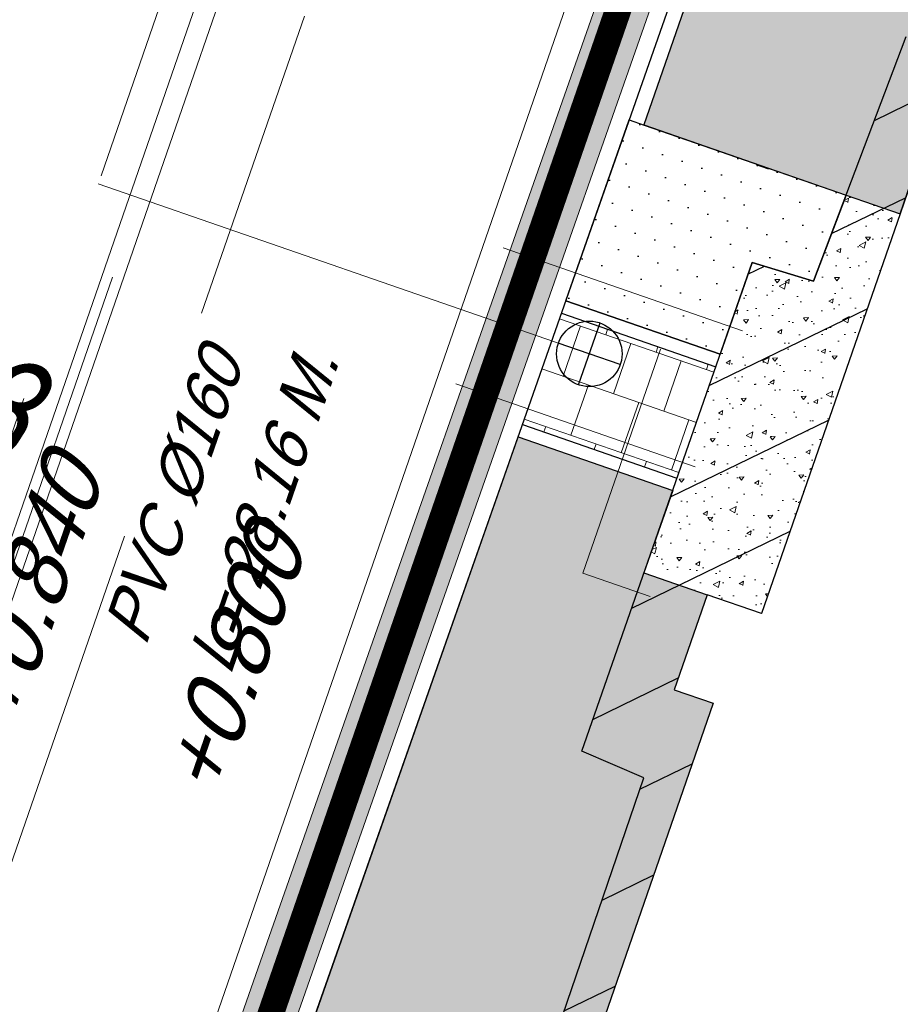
# Model space of a CAD drawing. Header units: metres. Extents: x 128615 to 129083, y 455669 to 456034.
# Tile 115 of 158: x 128879.78 to 128886.5, y 455827.26 to 455834.78. Entities that reach past the tile are written whole.
import ezdxf
from ezdxf.lldxf.tags import DXFTag

# ---------------------------------------------------------------- set-up
doc = ezdxf.new("R2010")
doc.units = ezdxf.units.M
for name, pattern in [('DASHED', [19.049999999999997, 12.7, -6.35]), ('RI-AWZI_LUCHTLEIDING', [10.4, 5, -1.8, 0, -1.8, 0, -1.8]), ('RI-AWZI_SLIBLEIDING', [11, 5, -3, 0, -3]), ('RI-AWZI_TERREINRIOLERING', [19.8, 6, -1.8, 2.4, -1.8, 1.8, -1.8, 2.4, -1.8])]:
    doc.linetypes.add(name, pattern=pattern)
for name, color, linetype in [('B-ME-WA-HYDRANT-G', 7, 'Continuous'), ('B-XX-GR-GRAS-G', 90, 'Continuous'), ('B-XX-GR-KRUIDEN-G', 98, 'Continuous'), ('B-XX-KL-ELEKTRA-G_HDSR', 190, 'HDSR_Elektra'), ('B-XX-OG-BEBOUWING-G', 1, 'Continuous'), ('B-XX-RI-AWZI_TERREINRIOLERING-T25_HDSR', 7, 'Continuous'), ('B-XX-VH-KANTVERHARDING-G', 60, 'Continuous')]:
    doc.layers.add(name, color=color, linetype=linetype)
for name, color, linetype, lineweight in [('B-WE-OG-HOOGTELIJN-G', 7, 'Continuous', 18), ('B-XX-GR-HAAG-G', 90, 'GR-HAAG1', 13), ('B-XX-RI-AWZI_LUCHTLEIDING-G', 7, 'RI-AWZI_LUCHTLEIDING', 18), ('B-XX-RI-AWZI_SLIBLEIDING-G', 40, 'RI-AWZI_SLIBLEIDING', 18), ('B-XX-RI-AWZI_TERREINRIOLERING-G', 10, 'RI-AWZI_TERREINRIOLERING', 18), ('B-XX-VH-BESTRATING-V', 1, 'Continuous', 18), ('B-XX-VH-BETONPLAAT-V', 1, 'Continuous', 18), ('B-XX-VH-VERHARDING-V', 1, 'Continuous', 18)]:
    doc.layers.add(name, color=color, linetype=linetype, lineweight=lineweight)
doc.styles.add('ISO', font='Iso.shx', dxfattribs={"height": 50})
doc.styles.get("Standard").update_dxf_attribs({"font": 'arial.ttf'})
doc.styles.add('TAUW-ISOCP', font='tcb_isocp.shx')
doc.styles.add('tcb_isocp', font='tcb_isocp.shx')
doc.linetypes.add('GR-HAAG1', pattern='A,6,[176,NLCS.SHX,S=0.125,R=0,X=0,Y=0],-2', length=8)
tags = doc.linetypes.add('HDSR_Elektra', pattern='A,25,-2,["E",Standard,S=1.5,R=0,X=0,Y=-0.75],-4', length=31).pattern_tags.tags
tags[6] = DXFTag(74, 10)
pattern_1 = [(340.9065815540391, (128738.9979208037, 455858.1422880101), (0.1269369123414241, 0.124052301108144), [0, -0.1587499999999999])]

# ---------------------------------------------------------------- blocks, each defined once
blk = doc.blocks.new('zuhydrt1')
for p, q in [((0, -0.5), (0, 0.5035136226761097)), ((-0.5, 0), (0.5, 0))]:
    blk.add_line(p, q)
at = {"color": 15}
blk.add_line((0, -0.5), (0, -0.5), dxfattribs=at)
blk.add_line((0, -0.5), (0, -0.5), dxfattribs=at)
blk.add_circle((0, 0), 0.5)

msp = doc.modelspace()

# ---------------------------------------------------------------- hatches: boundary and pattern name
at = {"layer": 'B-XX-GR-GRAS-G'}
h = msp.add_hatch(dxfattribs=at)
h.set_pattern_fill('CROSS', color=256, scale=0.09999999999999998, angle=-116.5632943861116, style=0)
h.set_pattern_definition([(340.9065815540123, (128738.9979208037, 455858.1422880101), (0.8077808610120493, 0.3923519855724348), [0.3174999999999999, -0.9525]), (70.90658155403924, (128739.0960088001, 455857.9403427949), (-0.3923519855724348, 0.8077808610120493), [0.3174999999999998, -0.9524999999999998])])
h.paths.add_polyline_path([(128845.8675353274, 455784.6485665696), (128847.5685110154, 455784.0597697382), (128847.7647766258, 455784.6267616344), (128846.0638009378, 455785.2155584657)])
h.paths.add_polyline_path([(128967.1055860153, 455860.4144094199), (128969.4210054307, 455866.8918425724), (128880.9006920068, 455904.409712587), (128810.0577815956, 455927.1027515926), (128808.0815679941, 455921.3936663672), (128811.5859768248, 455919.9881814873), (128842.9440111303, 455909.6012506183), (128874.3253125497, 455899.2845629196), (128897.3942134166, 455890.0887698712), (128932.249899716, 455875.2515896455), (128958.9784740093, 455863.874893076)])
edge = h.paths.add_edge_path()
edge.add_line((128984.0843231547, 455804.1850891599), (128953.5143684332, 455822.3927003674))
edge.add_line((128953.5143684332, 455822.3927003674), (128931.0817976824, 455759.6371250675))
edge.add_line((128931.0817976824, 455759.6371250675), (128923.691293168, 455762.2048782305))
edge.add_line((128923.691293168, 455762.2048782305), (128914.0269830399, 455765.5502024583))
edge.add_line((128914.0269830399, 455765.5502024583), (128897.845598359, 455770.6508317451))
edge.add_line((128897.845598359, 455770.6508317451), (128884.7246261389, 455774.2573768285))
edge.add_line((128884.7246261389, 455774.2573768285), (128872.548293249, 455777.8537726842))
edge.add_line((128872.548293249, 455777.8537726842), (128866.079626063, 455781.0475949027))
edge.add_line((128866.079626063, 455781.0475949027), (128866.0212588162, 455781.0678178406))
edge.add_line((128866.0212588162, 455781.0678178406), (128863.5642032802, 455773.7248399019))
edge.add_line((128863.5642032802, 455773.7248399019), (128871.5285838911, 455771.3053608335))
edge.add_line((128871.5285838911, 455771.3053608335), (128871.6722959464, 455771.410655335))
edge.add_arc((128873.3846396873, 455770.369334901), 2.004113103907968, 78.24944847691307, 148.6951358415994, ccw=False)
edge.add_line((128873.7927796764, 455772.3314488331), (128875.0821999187, 455772.0165345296))
edge.add_line((128875.0821999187, 455772.0165345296), (128927.2955738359, 455757.61301808))
edge.add_line((128927.2955738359, 455757.61301808), (128956.895554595, 455749.1705929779))
edge.add_line((128956.895554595, 455749.1705929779), (128984.0843231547, 455804.1850891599))
h = msp.add_hatch(dxfattribs=at)
h.set_pattern_fill('DOTS', color=256, scale=0.09999999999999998, angle=-116.5632943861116, style=0)
h.set_pattern_definition(pattern_1)
edge = h.paths.add_edge_path()
edge.add_line((128869.4764536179, 455820.7405292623), (128873.2971152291, 455831.5419739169))
edge.add_line((128873.2971152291, 455831.5419739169), (128877.1436908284, 455842.5079634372))
edge.add_line((128877.1436908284, 455842.5079634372), (128880.7873684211, 455841.239368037))
edge.add_line((128880.7873684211, 455841.239368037), (128874.6706397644, 455823.8034156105))
edge.add_arc((128870.2434571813, 455825.3755239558), 4.698028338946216, 293.68149924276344, 340.449867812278, ccw=False)
edge.add_arc((128870.2434571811, 455825.3755239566), 4.698028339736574, 260.6037880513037, 293.6814992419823, ccw=False)
h = msp.add_hatch(dxfattribs=at)
h.set_pattern_fill('DOTS', color=256, scale=0.09999999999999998, angle=-116.5632943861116, style=0)
h.set_pattern_definition(pattern_1)
h.paths.add_polyline_path([(128885.1273957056, 455832.2251191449), (128883.9495480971, 455832.6328339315), (128884.4340882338, 455834.014424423), (128884.5467639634, 455833.9753944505), (128886.0900428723, 455833.4408149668), (128885.8409975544, 455832.7832274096), (128885.3716661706, 455832.9266362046)])
h = msp.add_hatch(dxfattribs=at)
h.set_pattern_fill('DOTS', color=256, scale=0.09999999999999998, angle=-116.5632943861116, style=0)
h.set_pattern_definition(pattern_1)
edge = h.paths.add_edge_path()
edge.add_line((128883.5855017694, 455831.5948127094), (128884.7656729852, 455831.1862925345))
edge.add_line((128884.7656729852, 455831.1862925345), (128884.5465018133, 455830.556857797))
edge.add_line((128884.5465018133, 455830.556857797), (128885.0286251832, 455830.3899696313))
edge.add_line((128885.0286251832, 455830.3899696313), (128884.7775542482, 455829.6646505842))
edge.add_line((128884.7775542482, 455829.6646505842), (128885.0750924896, 455829.5616570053))
edge.add_line((128885.0750924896, 455829.5616570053), (128883.377603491, 455824.6577795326))
edge.add_line((128883.377603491, 455824.6577795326), (128884.1780538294, 455824.3807017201))
edge.add_line((128884.1780538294, 455824.3807017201), (128882.832095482, 455820.4923614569))
edge.add_line((128882.832095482, 455820.4923614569), (128881.2161175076, 455821.0516102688))
edge.add_line((128881.2161175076, 455821.0516102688), (128880.6600326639, 455819.4451362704))
edge.add_line((128880.6600326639, 455819.4451362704), (128892.4782350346, 455815.3520910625))
edge.add_line((128892.4782350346, 455815.3520910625), (128891.941214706, 455813.8317636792))
edge.add_line((128891.941214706, 455813.8317636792), (128880.8119326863, 455817.6878095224))
edge.add_arc((128884.4698791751, 455820.4074228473), 4.558165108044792, 155.6786331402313, 216.6300976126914, ccw=False)
edge.add_line((128880.3162523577, 455822.2847223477), (128883.5855017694, 455831.5948127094))
at = {"layer": 'B-XX-GR-HAAG-G'}
h = msp.add_hatch(dxfattribs=at)
h.set_pattern_fill('ANGLE', color=256, scale=0.03999999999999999, angle=-19.09341844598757, style=0)
h.set_pattern_definition([(78.37645749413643, (128738.9979208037, 455858.1422880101), (-0.2736702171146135, 0.05629362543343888), [0.2032, -0.07619999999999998]), (168.3764574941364, (128738.9979208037, 455858.1422880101), (-0.0562936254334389, -0.2736702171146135), [0.2031999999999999, -0.07619999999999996])])
edge = h.paths.add_edge_path()
edge.add_line((128824.0560011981, 455861.2439628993), (128824.3251972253, 455861.9975444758))
edge.add_line((128824.3251972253, 455861.9975444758), (128807.412816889, 455867.9094233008))
edge.add_line((128807.412816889, 455867.9094233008), (128807.5844640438, 455867.0019485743))
edge.add_line((128807.5844640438, 455867.0019485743), (128824.0565718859, 455861.2437634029))
edge.add_line((128911.0524530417, 455830.6925610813), (128923.8730139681, 455826.2243651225))
edge.add_line((128923.8730139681, 455826.2243651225), (128926.9522502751, 455825.1512758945))
edge.add_line((128926.9522502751, 455825.1512758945), (128927.2239480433, 455825.9444302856))
edge.add_line((128927.2239480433, 455825.9444302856), (128912.031396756, 455831.2301135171))
edge.add_line((128912.031396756, 455831.2301135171), (128911.0523500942, 455830.6922639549))
at = {"layer": 'B-XX-GR-KRUIDEN-G'}
h = msp.add_hatch(dxfattribs=at)
h.set_pattern_fill('SWAMP', color=256, scale=0.2, angle=-116.5632943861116, style=0)
h.set_pattern_definition([(340.9065815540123, (128738.9979208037, 455858.1422880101), (3.839350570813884, 3.326515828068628), [0.6349999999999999, -4.444999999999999]), (70.90658155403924, (128739.2979540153, 455858.0384307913), (-0.9611808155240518, 4.988231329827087), [0.3174999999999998, -8.481319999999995]), (70.90658155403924, (128739.3729632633, 455858.0124661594), (-0.9611808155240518, 4.988231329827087), [0.2539999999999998, -8.544819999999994]), (70.90658155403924, (128739.2229447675, 455858.0643954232), (-0.9611808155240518, 4.988231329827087), [0.2539999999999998, -8.544819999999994]), (40.90658155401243, (128739.4479706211, 455857.9865021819), (-0.9611719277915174, 4.988233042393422), [0.2032, -4.876799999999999]), (100.9065815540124, (128739.1479374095, 455858.0903594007), (-4.8005224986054, 1.661717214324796), [0.2032, -4.8768])])
edge = h.paths.add_edge_path()
edge.add_line((128948.4118116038, 455833.4579504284), (128948.6455033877, 455826.0782791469))
edge.add_line((128948.6455033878, 455826.0782791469), (128943.9095911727, 455812.3966981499))
edge.add_line((128943.9095911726, 455812.3966981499), (128941.3888850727, 455813.2785094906))
edge.add_line((128941.3888850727, 455813.2785094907), (128942.1339618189, 455815.4309623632))
edge.add_arc((128932.745274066, 455818.888458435), 10.00508554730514, -20.21683048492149, 71.17534409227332)
edge.add_line((128935.9736453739, 455828.358376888), (128892.1860483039, 455843.579290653))
edge.add_arc((128893.6952972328, 455847.9211051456), 4.596649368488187, -157.04283936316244, -109.16785423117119, ccw=False)
edge.add_arc((128894.4307678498, 455848.232645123), 5.395382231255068, 162.5112662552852, 202.9571606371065, ccw=False)
edge.add_line((128889.2847814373, 455849.8540560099), (128901.8557516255, 455885.6735668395))
edge.add_line((128901.8557516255, 455885.6735668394), (128887.2242848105, 455890.7225570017))
edge.add_line((128887.2242848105, 455890.7225570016), (128887.1817624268, 455890.5997140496))
edge.add_line((128887.1817624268, 455890.5997140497), (128874.5146120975, 455895.1035688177))
edge.add_line((128874.5146120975, 455895.1035688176), (128873.5283828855, 455892.2544503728))
edge.add_arc((128867.280722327, 455871.995513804), 21.20041917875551, 72.86074229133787, 176.4358647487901)
edge.add_line((128846.121308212, 455873.313454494), (128835.0103701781, 455877.1887525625))
edge.add_arc((128817.5916042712, 455889.2204382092), 21.17014088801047, -34.63404912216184, -24.22743715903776)
edge.add_line((128836.8971577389, 455880.5330640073), (128837.0847450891, 455880.5150973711))
edge.add_line((128837.0847450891, 455880.5150973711), (128838.2442237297, 455883.7950644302))
edge.add_line((128838.2442237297, 455883.7950644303), (128838.0851409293, 455883.9110295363))
edge.add_arc((128817.5916042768, 455889.2204382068), 21.17014088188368, -14.52468191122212, 21.05836036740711)
edge.add_line((128837.3478955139, 455896.8272655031), (128838.4437976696, 455897.45125095))
edge.add_line((128838.4437976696, 455897.45125095), (128836.9196742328, 455900.519436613))
edge.add_line((128836.9196742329, 455900.519436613), (128835.8290882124, 455899.9707426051))
edge.add_arc((128817.5916042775, 455889.2204382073), 21.17014088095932, 30.51773535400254, 65.7725628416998)
edge.add_line((128826.2789784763, 455908.5259916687), (128826.2969451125, 455908.713579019))
edge.add_line((128826.2969451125, 455908.7135790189), (128823.0169780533, 455909.8730576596))
edge.add_line((128823.0169780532, 455909.8730576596), (128822.9010129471, 455909.7139748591))
edge.add_arc((128817.591604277, 455889.2204382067), 21.17014088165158, 75.47531808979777, 155.5873596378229)
edge.add_line((128798.3142327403, 455897.9701702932), (128798.1176121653, 455897.9799474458))
edge.add_line((128798.1176121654, 455897.9799474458), (128797.7211869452, 455896.8585281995))
edge.add_line((128797.7211869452, 455896.8585281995), (128793.8072384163, 455898.2133509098))
edge.add_arc((128775.6531717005, 455909.0573338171), 21.14620778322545, -30.85117203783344, -24.45064201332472)
edge.add_line((128794.9029489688, 455900.3047239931), (128795.4902118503, 455900.2458409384))
edge.add_line((128795.4902118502, 455900.2458409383), (128796.7020683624, 455903.7467742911))
edge.add_line((128796.7020683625, 455903.746774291), (128796.1976420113, 455904.0486570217))
edge.add_arc((128775.6531716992, 455909.057333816), 21.14620778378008, -13.70124981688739, 21.18853243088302)
edge.add_line((128795.3698146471, 455916.7003760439), (128797.9082227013, 455917.9559061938))
edge.add_line((128797.9082227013, 455917.9559061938), (128796.4067381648, 455921.1222890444))
edge.add_line((128796.4067381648, 455921.1222890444), (128793.8362756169, 455919.8525566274))
edge.add_arc((128775.6531717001, 455909.0573338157), 21.1462077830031, 30.69740409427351, 65.54935799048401)
edge.add_line((128784.4057815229, 455928.3071110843), (128784.4646645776, 455928.8943739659))
edge.add_line((128784.4646645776, 455928.8943739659), (128780.9637312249, 455930.1062304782))
edge.add_line((128780.9637312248, 455930.1062304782), (128780.6618484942, 455929.6018041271))
edge.add_arc((128775.6531717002, 455909.0573338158), 21.14620778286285, 76.298750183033, 155.5095457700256)
edge.add_line((128756.4094808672, 455917.8233173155), (128755.8262168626, 455917.8979581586))
edge.add_line((128755.8262168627, 455917.8979581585), (128754.6142224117, 455914.3971073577))
edge.add_line((128754.6142224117, 455914.3971073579), (128755.1121866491, 455914.0802848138))
edge.add_arc((128775.6531716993, 455909.057333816), 21.1462077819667, 166.2589379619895, 191.7043835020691)
edge.add_line((128754.9466508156, 455904.7675673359), (128751.1985842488, 455903.6584638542))
edge.add_line((128751.1985842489, 455903.6584638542), (128751.1173775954, 455903.9197317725))
edge.add_line((128751.1173775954, 455903.9197317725), (128741.4969709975, 455907.2999279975))
edge.add_line((128741.4969709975, 455907.2999279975), (128757.0495062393, 455938.2990116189))
edge.add_line((128757.0495062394, 455938.2990116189), (128795.963293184, 455925.5684809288))
edge.add_line((128795.963293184, 455925.5684809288), (128808.0815679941, 455921.3936663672))
edge.add_line((128808.0815679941, 455921.3936663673), (128811.5859768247, 455919.9881814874))
edge.add_line((128811.5859768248, 455919.9881814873), (128842.9440111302, 455909.6012506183))
edge.add_line((128842.9440111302, 455909.6012506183), (128874.3253125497, 455899.2845629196))
edge.add_line((128874.3253125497, 455899.2845629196), (128897.3942134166, 455890.0887698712))
edge.add_line((128897.3942134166, 455890.0887698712), (128932.249899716, 455875.2515896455))
edge.add_line((128932.249899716, 455875.2515896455), (128958.9784740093, 455863.874893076))
edge.add_line((128958.9784740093, 455863.8748930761), (128948.4118116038, 455833.4579504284))
h.paths.add_polyline_path([(128845.694092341, 455904.4570519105), (128848.0856081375, 455905.5477301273), (128849.2310223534, 455903.2376735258), (128848.6444501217, 455901.5319182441), (128846.8291906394, 455902.1678003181)], flags=16)
at = {"layer": 'B-XX-OG-BEBOUWING-G'}
h = msp.add_hatch(dxfattribs=at)
h.set_pattern_fill('ANSI31', color=256, scale=0.2, angle=-116.5632943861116, style=0)
h.set_pattern_definition([(25.90658155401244, (128888.9051075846, 455830.3317957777), (-0.277434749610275, 0.5711873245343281), [])])
h.paths.add_polyline_path([(128892.6458646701, 455829.1186270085), (128892.939993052, 455828.6971070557), (128895.8430064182, 455827.6922219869), (128896.4739883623, 455827.8840081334), (128896.8513719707, 455827.3431738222), (128899.8099997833, 455826.3190376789), (128900.2321797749, 455826.4473587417), (128900.4846811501, 455826.0854950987), (128902.8132207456, 455825.2794655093), (128903.0135408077, 455825.8581703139), (128887.8539897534, 455831.1179778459), (128887.5418339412, 455831.2252357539), (128887.3246367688, 455831.3012146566), (128887.1205169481, 455830.7115327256), (128892.1540847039, 455828.9691511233)])
h.paths.add_polyline_path([(128886.5015118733, 455833.2982853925), (128886.6706456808, 455833.7868961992), (128888.0230181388, 455833.3187692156), (128887.3246367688, 455831.3012146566), (128887.8539897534, 455831.1179778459), (128888.7798465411, 455833.83379106), (128886.5485063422, 455834.6513571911), (128885.8409975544, 455832.7832274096), (128885.3716661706, 455832.9266362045), (128884.0721653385, 455829.1946172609), (128884.5447065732, 455828.9919767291), (128882.9269140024, 455824.2565184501), (128883.5760240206, 455824.0244539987), (128882.3998154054, 455820.6419962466), (128882.8320954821, 455820.492361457), (128884.1780538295, 455824.38070172), (128883.3776034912, 455824.6577795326), (128885.0750924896, 455829.5616570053), (128884.7775542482, 455829.6646505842), (128885.0286251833, 455830.3899696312), (128885.4449113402, 455830.2458711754)])
at = {"layer": 'B-XX-VH-BESTRATING-V'}
h = msp.add_hatch(dxfattribs=at)
h.set_pattern_fill('AR-B88', color=256, scale=0.001999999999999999, angle=-116.5632943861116, style=0)
h.set_pattern_definition([(340.9065815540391, (222427.2334215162, -244865.0047561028), (0.1329372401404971, 0.384042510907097), []), (70.90658155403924, (222427.2334215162, -244865.0047561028), (-0.05908401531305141, 0.4505111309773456), [0.4063999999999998, -0.4063999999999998])])
h.paths.add_polyline_path([(128848.0971045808, 455878.635931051, -0.4037405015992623), (128873.2287957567, 455891.4051268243), (128873.5244922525, 455892.2556497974, 0.4868956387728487), (128846.1151016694, 455873.2097112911), (128834.9511693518, 455877.1034928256, 0.04666700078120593), (128836.8971577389, 455880.5330640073), (128837.0847450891, 455880.5150973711), (128838.2442237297, 455883.7950644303), (128838.0851409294, 455883.9110295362, 0.156520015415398), (128837.3478955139, 455896.827265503), (128838.4437976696, 455897.45125095), (128836.9196742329, 455900.519436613), (128835.8290882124, 455899.9707426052, 0.1550531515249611), (128826.2789784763, 455908.5259916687), (128826.2969451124, 455908.7135790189), (128824.5146119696, 455909.3436393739), (128824.2202072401, 455908.4931332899), (128825.3340023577, 455908.0994032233), (128825.3205751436, 455907.9592113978, -0.1738342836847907), (128835.4657427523, 455898.7804478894), (128836.5160855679, 455899.3088947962), (128837.2594004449, 455897.8125408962), (128836.2169129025, 455897.2189686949, -0.1740133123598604), (128837.0524737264, 455883.5500615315), (128837.1721865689, 455883.4627955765), (128836.4705692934, 455881.478040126), (128836.3303774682, 455881.4914673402, -0.3844101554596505), (128811.8267057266, 455869.7873592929), (128811.7490435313, 455869.6698747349), (128810.8869354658, 455869.9746326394), (128810.5925307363, 455869.1241265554), (128812.1120620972, 455868.5869674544), (128812.2159800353, 455868.7441707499, 0.07544990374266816), (128818.5706738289, 455868.0729492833, 0.07589524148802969), (128824.8361656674, 455869.3284499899), (128826.3976501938, 455866.1488804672), (128827.2047040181, 455866.5576945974), (128826.1752094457, 455868.7079874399), (128828.4456792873, 455869.8032831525), (128829.4583531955, 455867.6595790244), (128832.7670077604, 455866.4857812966), (128833.0882556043, 455867.3781987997), (128830.0883369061, 455868.4308349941), (128828.7671010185, 455871.2403620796), (128828.8525096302, 455871.2937297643, 0.08531439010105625), (128834.1918941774, 455876.0825068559), (128837.7766362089, 455874.850374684), (128842.5594630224, 455873.1541507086), (128846.0838651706, 455871.9276488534), (128846.0810004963, 455871.8227441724, 0.1974429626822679), (128852.3271716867, 455856.9670565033), (128850.4531680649, 455851.7043292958), (128837.7009904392, 455856.1264283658), (128837.4045707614, 455855.2651000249), (128841.2029329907, 455853.9566605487), (128840.2940743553, 455851.3180823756, -0.03739428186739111), (128840.2171224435, 455851.0270438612, -0.0366327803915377), (128840.1005161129, 455850.7561483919), (128837.9778480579, 455844.5936657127, -0.02691818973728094), (128837.9180416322, 455844.3852272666, -0.02615719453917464), (128837.8387947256, 455844.1899691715), (128836.9097664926, 455841.4928350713), (128836.1198297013, 455841.7703814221), (128834.2752362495, 455836.4663716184), (128835.044899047, 455836.1989614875), (128833.9672562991, 455833.0983045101, 0.04583804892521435), (128834.7845963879, 455832.7170226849), (128835.7157441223, 455835.3939975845), (128836.2000348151, 455836.7517529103), (128835.4308187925, 455837.03347389), (128836.694533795, 455840.6411847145), (128837.4668797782, 455840.3769051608), (128841.9721584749, 455853.3663621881), (128875.616844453, 455841.6266952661), (128872.6042422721, 455832.6313486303), (128869.4363862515, 455823.6340851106), (128868.9275225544, 455823.8103949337), (128868.6019804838, 455822.8506645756), (128868.0093077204, 455821.190477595), (128868.4012366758, 455821.0537541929, 0.05439538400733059), (128869.3766180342, 455820.7581588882), (128873.2027955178, 455831.5751975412), (128875.0930636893, 455836.9640584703, -0.0412858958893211), (128875.1754991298, 455837.2859374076, -0.04334982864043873), (128875.3176973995, 455837.6044542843), (128877.0161506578, 455842.4464806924), (128860.0173804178, 455848.3648314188), (128851.3064607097, 455851.4074056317), (128853.0583824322, 455856.2732795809, 0.3272972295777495), (128877.9961818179, 455853.7020223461), (128879.4539705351, 455851.9601852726), (128881.0431873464, 455853.2495140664), (128880.1699822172, 455854.3809194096), (128882.1130744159, 455856.0401414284), (128883.0879052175, 455854.9247671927), (128883.6943496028, 455855.4497789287), (128882.3422394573, 455857.0749083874), (128882.4127906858, 455857.1464639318, 0.5271845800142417), (128875.6562547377, 455891.4715256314), (128874.8988719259, 455891.7329317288), (128874.6549034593, 455890.9093898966, -0.402981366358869), (128886.4646925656, 455865.3548980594, -1)])
h.paths.add_polyline_path([(128876.3997198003, 455841.651282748), (128877.6867014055, 455841.2057909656), (128877.8829670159, 455841.7727828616), (128876.5959854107, 455842.218274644)], flags=24)
h = msp.add_hatch(dxfattribs=at)
h.set_pattern_fill('BRICK', color=256, scale=0.03307086, angle=-116.5097316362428)
h.set_pattern_definition([(340.9065815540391, (128781.00315288, 455850.7668853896), (0.0686929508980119, 0.1984471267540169), []), (70.90658155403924, (128781.00315288, 455850.7668853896), (-0.3968942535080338, 0.1373859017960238), [0.2099999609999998, -0.2099999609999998]), (70.90658155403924, (128781.2016000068, 455850.6981924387), (-0.3968942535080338, 0.1373859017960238), [-0.2099999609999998, 0.2099999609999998])])
edge = h.paths.add_edge_path()
edge.add_line((128831.6126664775, 455838.8346340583), (128839.0652869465, 455860.4902585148))
edge.add_line((128839.0652869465, 455860.4902585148), (128836.3034510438, 455861.4412710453))
edge.add_line((128836.3034510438, 455861.4412710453), (128833.541615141, 455862.3922835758))
edge.add_arc((128834.2946828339, 455864.407557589), 2.151381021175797, 165.7586443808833, 249.5102871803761, ccw=False)
edge.add_line((128832.2094179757, 455864.936812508), (128832.7229766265, 455866.3634640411))
edge.add_line((128832.7229766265, 455866.3634640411), (128829.5305935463, 455867.4960062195))
edge.add_line((128829.5305935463, 455867.4960062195), (128825.7790093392, 455865.6897798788))
edge.add_line((128825.7790093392, 455865.6897798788), (128824.1892600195, 455861.2288345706))
edge.add_line((128824.1892600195, 455861.2288345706), (128829.3480097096, 455859.4118744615))
edge.add_arc((128828.6821113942, 455857.5376763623), 1.98897940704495, -20.160679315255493, 70.43999003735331, ccw=False)
edge.add_line((128830.5492255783, 455856.8521665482), (128825.085613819, 455841.0700632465))
edge.add_arc((128820.6003911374, 455842.5189337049), 4.713432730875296, 246.4303146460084, 342.09788309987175, ccw=False)
edge.add_line((128818.7156584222, 455838.1987218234), (128794.9887339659, 455846.4591081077))
edge.add_line((128794.9887339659, 455846.4591081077), (128740.4443933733, 455865.3829613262))
edge.add_arc((128742.7378552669, 455872.1050294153), 7.102546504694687, 156.7495911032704, 251.16118143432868, ccw=False)
edge.add_line((128736.2121179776, 455874.9087625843), (128740.8492055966, 455888.4475361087))
edge.add_arc((128747.4193090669, 455885.7839878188), 7.08948158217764, 110.50432189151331, 157.9321541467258, ccw=False)
edge.add_line((128744.936019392, 455892.4243207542), (128746.0560372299, 455895.6599412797))
edge.add_line((128746.0560372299, 455895.6599412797), (128750.9663574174, 455893.9602221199))
edge.add_line((128750.9663574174, 455893.9602221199), (128752.5278960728, 455898.5416274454))
edge.add_line((128752.5278960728, 455898.5416274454), (128752.0152830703, 455900.3559231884))
edge.add_line((128752.0152830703, 455900.3559231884), (128751.9765845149, 455900.3451798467))
edge.add_line((128751.9765845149, 455900.3451798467), (128751.0126086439, 455903.818817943))
edge.add_line((128751.0126086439, 455903.818817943), (128743.3040688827, 455906.5354959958))
edge.add_line((128743.3040688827, 455906.5354959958), (128719.892912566, 455838.9029857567))
edge.add_line((128719.892912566, 455838.9029857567), (128720.2712589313, 455838.7734198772))
edge.add_line((128720.2712589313, 455838.7734198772), (128743.5504862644, 455906.0245387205))
edge.add_line((128743.5504862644, 455906.0245387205), (128750.6829467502, 455903.5108851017))
edge.add_line((128750.6829467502, 455903.5108851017), (128752.1090925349, 455898.5527556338))
edge.add_line((128752.1090925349, 455898.5527556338), (128750.717407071, 455894.4696833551))
edge.add_line((128750.717407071, 455894.4696833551), (128745.8088863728, 455896.1687796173))
edge.add_line((128745.8088863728, 455896.1687796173), (128744.6185725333, 455892.7300809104))
edge.add_arc((128747.419309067, 455885.7839878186), 7.489481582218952, 111.9598016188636, 158.0177529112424)
edge.add_line((128740.4743136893, 455888.5874452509), (128735.6521931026, 455874.5084362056))
edge.add_arc((128742.711383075, 455872.0759849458), 7.466524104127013, 160.9871051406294, 251.273710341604)
edge.add_line((128740.3142736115, 455865.0047157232), (128794.856583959, 455846.0815660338))
edge.add_line((128794.856583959, 455846.0815660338), (128818.5714073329, 455837.8252763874))
edge.add_arc((128820.6003911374, 455842.5189337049), 5.113432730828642, 246.6220382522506, 342.0506229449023)
edge.add_line((128825.4649488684, 455840.9430934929), (128830.9260443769, 455856.717928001))
edge.add_arc((128828.6821113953, 455857.5376763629), 2.388979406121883, 339.9318582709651, 430.4537588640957)
edge.add_line((128829.4813863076, 455859.7889831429), (128824.7008226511, 455861.4727425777))
edge.add_line((128824.7008226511, 455861.4727425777), (128826.1020253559, 455865.4046131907))
edge.add_line((128826.1020253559, 455865.4046131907), (128829.4604913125, 455867.0964502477))
edge.add_line((128829.4604913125, 455867.0964502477), (128832.2105117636, 455866.120842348))
edge.add_line((128832.2105117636, 455866.120842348), (128831.8267665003, 455865.0548087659))
edge.add_arc((128834.2946828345, 455864.4075575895), 2.551381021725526, 165.3042260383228, 249.6319906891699)
edge.add_line((128833.4066780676, 455862.0156979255), (128838.5569163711, 455860.2422612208))
edge.add_line((128838.5569163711, 455860.2422612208), (128831.2322111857, 455838.9583295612))
edge.add_arc((128836.4510621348, 455837.3560573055), 5.459274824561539, 162.9326608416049, 251.688394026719)
edge.add_line((128834.7358411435, 455832.1732300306), (128868.2102711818, 455820.5590485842))
edge.add_arc((128870.243457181, 455825.3755239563), 5.22802833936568, 247.1138597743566, 340.4610631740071)
edge.add_line((128875.1704265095, 455823.6270235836), (128882.5907182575, 455844.7795449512))
edge.add_arc((128880.2053561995, 455845.6949556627), 2.55498119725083, 339.0051081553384, 400.5811834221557)
edge.add_line((128882.1458260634, 455847.357034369), (128879.1820600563, 455850.9862143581))
edge.add_line((128879.1820600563, 455850.9862143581), (128886.2461834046, 455856.9579368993))
edge.add_arc((128882.7728296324, 455860.6776088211), 5.089218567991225, 313.038728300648, 342.0620473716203)
edge.add_line((128887.6146643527, 455859.110196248), (128893.0181774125, 455874.5159597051))
edge.add_arc((128882.8722026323, 455877.7590635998), 10.65169127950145, 342.2738127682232, 419.290512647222)
edge.add_line((128888.3118646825, 455886.917043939), (128886.2148499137, 455887.872679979))
edge.add_line((128886.2148499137, 455887.872679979), (128886.1094443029, 455887.4783866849))
edge.add_line((128886.1094443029, 455887.4783866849), (128888.1745737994, 455886.5274173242))
edge.add_arc((128882.8857705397, 455877.7600346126), 10.23906438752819, -17.723255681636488, 58.900096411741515, ccw=False)
edge.add_line((128892.6388684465, 455874.6430616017), (128887.2355901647, 455859.2379771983))
edge.add_arc((128882.7728296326, 455860.677608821), 4.689218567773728, 313.1287842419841, 342.12093767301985, ccw=False)
edge.add_line((128885.978569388, 455857.2553283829), (128883.1729931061, 455854.8264816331))
edge.add_line((128883.1729931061, 455854.8264816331), (128878.5836409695, 455851.0866857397))
edge.add_line((128878.5836409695, 455851.0866857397), (128881.839104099, 455847.1002356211))
edge.add_arc((128880.2053561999, 455845.6949556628), 2.15498119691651, -21.143024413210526, 40.70070699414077, ccw=False)
edge.add_line((128882.2152704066, 455844.9176598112), (128877.8010034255, 455832.3322089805))
edge.add_line((128877.8010034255, 455832.3322089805), (128874.7932273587, 455823.7601450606))
edge.add_arc((128870.243457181, 455825.3755239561), 4.828028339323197, 246.96541338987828, 340.45278373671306, ccw=False)
edge.add_line((128868.354313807, 455820.9324400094), (128834.8638834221, 455832.552191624))
edge.add_arc((128836.4510621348, 455837.3560573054), 5.059274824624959, 163.0072479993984, 251.7166439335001, ccw=False)
h = msp.add_hatch(dxfattribs=at)
h.set_pattern_fill('BRICK', color=256, scale=0.03307086, angle=-116.5097316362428)
h.set_pattern_definition([(340.9065815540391, (128782.926339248, 455849.4786328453), (0.0686929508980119, 0.1984471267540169), []), (70.90658155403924, (128782.926339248, 455849.4786328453), (-0.3968942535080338, 0.1373859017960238), [0.2099999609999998, -0.2099999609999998]), (70.90658155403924, (128783.1247863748, 455849.4099398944), (-0.3968942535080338, 0.1373859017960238), [-0.2099999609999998, 0.2099999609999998])])
edge = h.paths.add_edge_path()
edge.add_arc((128879.3936255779, 455805.876259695), 4.601891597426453, 69.65643380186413, 160.8966683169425, ccw=False)
edge.add_line((128880.9934671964, 455810.1911076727), (128924.3141953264, 455795.1533938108))
edge.add_arc((128927.7884713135, 455804.2752318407), 9.761071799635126, 249.1494361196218, 341.8216779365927)
edge.add_line((128937.0623695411, 455801.2300168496), (128942.0115575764, 455815.4747647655))
edge.add_arc((128932.7452740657, 455818.8884584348), 9.875085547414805, 339.7762308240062, 431.1775957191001)
edge.add_line((128935.9313305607, 455828.2354557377), (128892.1413870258, 455843.4571851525))
edge.add_arc((128893.9661163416, 455848.2104546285), 5.091483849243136, 160.6539968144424, 248.9987380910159, ccw=False)
edge.add_line((128889.1621217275, 455849.8971210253), (128901.6898106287, 455885.5933068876))
edge.add_line((128901.6898106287, 455885.5933068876), (128887.1807336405, 455890.6000690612))
edge.add_line((128887.1807336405, 455890.6000690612), (128887.0472073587, 455890.2230276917))
edge.add_line((128887.0472073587, 455890.2230276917), (128901.1792229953, 455885.34635333))
edge.add_line((128901.1792229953, 455885.34635333), (128888.7847076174, 455850.0296298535))
edge.add_arc((128893.9661163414, 455848.2104546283), 5.491483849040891, 160.6539968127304, 249.0667786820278)
edge.add_line((128892.0041211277, 455843.0814225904), (128935.8011466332, 455827.857231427))
edge.add_arc((128932.7452740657, 455818.888458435), 9.475085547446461, -20.24600750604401, 71.18481212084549, ccw=False)
edge.add_line((128941.6349457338, 455815.6095891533), (128936.683389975, 455801.3580264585))
edge.add_arc((128927.7884713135, 455804.2752318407), 9.36107179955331, 249.1132310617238, 341.8424167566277, ccw=False)
edge.add_line((128924.4510408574, 455795.5293057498), (128881.0276453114, 455810.6025633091))
edge.add_arc((128879.3920985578, 455805.8776308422), 5.000000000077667, 70.9065815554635, 160.9065815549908)
edge.add_line((128874.6671660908, 455807.5131775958), (128865.6289427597, 455781.5539549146))
edge.add_line((128865.6289427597, 455781.5539549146), (128866.0087595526, 455781.4282871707))
edge.add_line((128866.0087595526, 455781.4282871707), (128875.0451606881, 455807.3823338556))
h = msp.add_hatch(dxfattribs=at)
h.set_pattern_fill('BRICK', color=256, scale=0.03307086, angle=-116.5097316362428)
h.set_pattern_definition([(340.9065815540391, (128782.2541774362, 455860.6466875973), (0.06869295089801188, 0.1984471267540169), []), (70.90658155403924, (128782.2541774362, 455860.6466875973), (-0.3968942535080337, 0.1373859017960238), [0.2099999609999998, -0.2099999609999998]), (70.90658155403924, (128782.452624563, 455860.5779946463), (-0.3968942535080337, 0.1373859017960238), [-0.2099999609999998, 0.2099999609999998])])
edge = h.paths.add_edge_path()
edge.add_line((128934.9965740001, 455808.6128771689), (128936.3447550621, 455812.5020914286))
edge.add_arc((128926.3214055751, 455815.6933505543), 10.51910974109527, 342.3394349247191, 433.3339419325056)
edge.add_line((128929.3382132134, 455825.7705794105), (128891.2618621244, 455839.0179500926))
edge.add_arc((128889.684886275, 455833.6324047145), 5.611679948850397, 73.67910536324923, 160.0409324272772)
edge.add_line((128884.4102622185, 455835.547944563), (128879.8481947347, 455822.5359907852))
edge.add_arc((128884.5052695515, 455820.4112389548), 5.118878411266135, 155.4755497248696, 251.273072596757)
edge.add_line((128882.8618120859, 455815.5633565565), (128921.8744891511, 455802.0601289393))
edge.add_arc((128925.1878598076, 455811.8400681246), 10.32596898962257, 251.2840020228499, 341.7881409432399)
edge = h.paths.add_edge_path(flags=16)
edge.add_arc((128884.7087189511, 455820.4987461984), 4.869812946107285, 157.1962172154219, 249.35060120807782, ccw=False)
edge.add_line((128880.2195424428, 455822.3861710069), (128884.7869772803, 455835.4134424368))
edge.add_arc((128889.6848862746, 455833.6324047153), 5.211679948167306, 73.78688577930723, 160.0171010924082, ccw=False)
edge.add_line((128891.1400441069, 455838.6368151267), (128929.2151549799, 455825.3898755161))
edge.add_arc((128926.3214055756, 455815.6933505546), 10.11910974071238, -17.632023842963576, 73.38323445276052, ccw=False)
edge.add_line((128935.9651349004, 455812.6282458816), (128934.6175901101, 455808.7408671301))
edge.add_arc((128925.1878598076, 455811.8400681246), 9.925968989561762, 251.2884669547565, 341.80623247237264, ccw=False)
edge.add_line((128922.003572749, 455802.4387290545), (128882.9913864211, 455815.9417902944))
h = msp.add_hatch(dxfattribs=at)
h.set_pattern_fill('AR-B88', color=256, scale=0.001999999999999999, angle=-116.5632943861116, style=0)
h.set_pattern_definition([(340.9065815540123, (128738.9979208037, 455858.1422880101), (0.1329372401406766, 0.384042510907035), []), (70.90658155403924, (128738.9979208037, 455858.1422880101), (-0.0590840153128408, 0.4505111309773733), [0.4063999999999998, -0.4063999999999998])])
h.paths.add_polyline_path([(128883.9164529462, 455832.5384682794), (128883.6185965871, 455831.6891774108), (128884.7985568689, 455831.2807313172), (128885.094511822, 455832.1306803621)])
at = {"layer": 'B-XX-VH-BETONPLAAT-V'}
msp.add_hatch(color=256, dxfattribs=at).paths.add_polyline_path([(128886.090166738, 455833.4411420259), (128886.5015118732, 455833.2982853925), (128886.6706456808, 455833.7868961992), (128888.0230181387, 455833.3187692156), (128887.8537455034, 455832.8297573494), (128888.3759355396, 455832.6490000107), (128889.9463554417, 455832.1050191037), (128891.2605799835, 455835.8829568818), (128886.4481615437, 455837.5499401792), (128885.3406844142, 455836.2689519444), (128884.5460831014, 455833.9756302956), (128886.0900428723, 455833.4408149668)])
at = {"layer": 'B-XX-VH-VERHARDING-V'}
h = msp.add_hatch(dxfattribs=at)
h.set_pattern_fill('AR-CONC', color=256, scale=0.002499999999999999, angle=-116.5632943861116, style=0)
h.set_pattern_definition([(30.90658155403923, (128738.9979208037, 455858.1422880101), (0.4173705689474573, -0.1866413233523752), [0.04762499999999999, -0.5238749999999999]), (335.9065815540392, (128738.9979208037, 455858.1422880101), (0.07298104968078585, 0.4801855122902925), [0.03809999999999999, -0.4190999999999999]), (81.35758155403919, (128739.0327015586, 455858.1267346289), (0.4903524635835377, 0.2935415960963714), [0.04047499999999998, -0.4452249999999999]), (27.09078155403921, (128739.0394636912, 455858.2623012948), (0.6060339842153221, -0.3210048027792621), [0.07143749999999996, -0.7858124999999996]), (77.54218155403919, (128739.0899664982, 455858.2355509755), (0.7631975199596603, 0.3903916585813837), [0.06071249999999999, -0.6678374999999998]), (332.0905815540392, (128739.0394636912, 455858.2623012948), (0.763198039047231, 0.3903903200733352), [0.05714999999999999, -0.6286499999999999]), (1.906581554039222, (128739.0890846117, 455858.2115265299), (0.2745550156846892, -0.365585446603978), [0.04762499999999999, -0.5238749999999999]), (306.9065815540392, (128739.0890846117, 455858.2115265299), (0.2966292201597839, 0.3845977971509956), [0.03809999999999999, -0.4190999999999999]), (52.35798155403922, (128739.1119640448, 455858.1810611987), (0.5711835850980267, 0.01901366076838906), [0.04047499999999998, -0.4452249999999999]), (18.40658155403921, (128738.9979208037, 455858.1422880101), (0.07644358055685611, 0.197232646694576), [0, -0.41402, 0, -0.4254500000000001, 0, -0.4206875]), (348.4065815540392, (128738.9979208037, 455858.1422880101), (0.2397842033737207, 0.1820298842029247), [0, -0.2425699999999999, 0, -0.4044949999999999, 0, -0.1603375]), (308.4065815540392, (128738.8641059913, 455858.1886083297), (0.3156433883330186, -0.1244163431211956), [0, -0.1587499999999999, 0, -0.4952999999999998, 0, -0.6572249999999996]), (298.4065815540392, (128738.804099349, 455858.2093797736), (0.3707432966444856, -0.06106687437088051), [0, -0.2063749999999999, 0, -0.3289299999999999, 0, -0.4667249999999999])])
edge = h.paths.add_edge_path()
edge.add_arc((128889.6848862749, 455833.6324047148), 5.081679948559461, 105.9379195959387, 129.5640123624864)
edge.add_line((128886.4481615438, 455837.5499401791), (128891.2605799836, 455835.8829568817))
edge.add_line((128891.2605799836, 455835.8829568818), (128896.8047147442, 455833.9543284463))
edge.add_line((128896.8047147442, 455833.9543284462), (128897.2975702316, 455835.3797966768))
edge.add_line((128897.2975702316, 455835.3797966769), (128888.2894790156, 455838.5187438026))
h = msp.add_hatch(dxfattribs=at)
h.set_pattern_fill('AR-CONC', color=256, scale=0.001999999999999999, angle=-116.5632943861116, style=0)
h.set_pattern_definition([(30.90658155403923, (128738.9979208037, 455858.1422880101), (0.3338964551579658, -0.1493130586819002), [0.03809999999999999, -0.4190999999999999]), (335.9065815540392, (128738.9979208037, 455858.1422880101), (0.05838483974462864, 0.3841484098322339), [0.03047999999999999, -0.3352799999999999]), (81.35758155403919, (128739.0257454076, 455858.1298453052), (0.3922819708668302, 0.2348332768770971), [0.03237999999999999, -0.3561799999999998]), (27.09078155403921, (128739.0311551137, 455858.2382986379), (0.4848271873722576, -0.2568038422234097), [0.05714999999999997, -0.6286499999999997]), (77.54218155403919, (128739.0715573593, 455858.2168983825), (0.6105580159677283, 0.3123133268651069), [0.04856999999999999, -0.5342699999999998]), (332.0905815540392, (128739.0311551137, 455858.2382986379), (0.6105584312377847, 0.3123122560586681), [0.04571999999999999, -0.5029199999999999]), (1.906581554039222, (128739.0708518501, 455858.1976788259), (0.2196440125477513, -0.2924683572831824), [0.03809999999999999, -0.4190999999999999]), (306.9065815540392, (128739.0708518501, 455858.1976788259), (0.2373033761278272, 0.3076782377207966), [0.03048, -0.3352799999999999]), (52.35798155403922, (128739.0891553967, 455858.173306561), (0.4569468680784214, 0.01521092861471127), [0.03237999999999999, -0.3561799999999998]), (18.40658155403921, (128738.9979208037, 455858.1422880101), (0.06115486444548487, 0.1577861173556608), [0, -0.331216, 0, -0.34036, 0, -0.33655]), (348.4065815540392, (128738.9979208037, 455858.1422880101), (0.1918273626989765, 0.1456239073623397), [0, -0.1940559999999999, 0, -0.3235959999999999, 0, -0.12827]), (308.4065815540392, (128738.8908689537, 455858.1793442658), (0.252514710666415, -0.09953307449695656), [0, -0.1269999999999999, 0, -0.3962399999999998, 0, -0.5257799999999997]), (298.4065815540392, (128738.8428636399, 455858.1959614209), (0.2965946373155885, -0.04885349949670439), [0, -0.1650999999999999, 0, -0.2631439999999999, 0, -0.3733799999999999])])
h.paths.add_polyline_path([(128885.4449113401, 455830.2458711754), (128884.5465018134, 455830.556857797), (128885.3716661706, 455832.9266362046), (128885.8409975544, 455832.7832274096), (128886.0900428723, 455833.4408149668), (128886.5015118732, 455833.2982853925)])

# ---------------------------------------------------------------- linework, layer by layer
at = {"layer": 'B-XX-GR-GRAS-G'}
msp.add_lwpolyline([(128885.1273957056, 455832.2251191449), (128883.9495480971, 455832.6328339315), (128884.4340882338, 455834.014424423, 2.909868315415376), (128884.4340882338, 455834.014424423), (128884.4340882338, 455834.014424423), (128884.5467639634, 455833.9753944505), (128884.5467639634, 455833.9753944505), (128884.5467639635, 455833.9753944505), (128884.5467639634, 455833.9753944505), (128884.5467639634, 455833.9753944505), (128886.0900428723, 455833.4408149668), (128885.8409975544, 455832.7832274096), (128885.3716661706, 455832.9266362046)], format="xyb", close=True, dxfattribs=at)
msp.add_lwpolyline([(128883.5855017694, 455831.5948127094), (128884.7656729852, 455831.1862925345), (128884.5465018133, 455830.556857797), (128885.0286251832, 455830.3899696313), (128884.7775542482, 455829.6646505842), (128885.0750924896, 455829.5616570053), (128883.377603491, 455824.6577795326), (128884.1780538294, 455824.3807017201), (128882.832095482, 455820.4923614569), (128881.2161175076, 455821.0516102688), (128880.6600326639, 455819.4451362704), (128892.4782350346, 455815.3520910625), (128891.941214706, 455813.8317636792), (128880.8119326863, 455817.6878095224, -0.2724037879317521), (128880.3162523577, 455822.2847223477), (128883.5855017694, 455831.5948127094)], format="xyb", dxfattribs=at)
at = {"layer": 'B-XX-KL-ELEKTRA-G_HDSR', "linetype": 'DASHED', "const_width": 0.1999999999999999}
msp.add_lwpolyline([(128885.3075875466, 455837.6215536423), (128879.8121565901, 455821.7457784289)], dxfattribs=at)
at = {"layer": 'B-XX-OG-BEBOUWING-G'}
msp.add_lwpolyline([(128886.090166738, 455833.4411420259), (128886.5015118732, 455833.2982853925), (128886.6706456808, 455833.7868961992), (128888.0230181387, 455833.3187692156), (128887.8537455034, 455832.8297573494), (128888.3759355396, 455832.6490000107), (128889.9463554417, 455832.1050191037), (128891.2605799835, 455835.8829568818), (128886.4481615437, 455837.5499401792), (128885.3406844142, 455836.2689519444), (128884.5460831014, 455833.9756302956), (128886.0900428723, 455833.4408149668)], close=True, dxfattribs=at)
for points in [[(128928.2728600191, 455810.3495815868), (128907.6336242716, 455817.4939027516), (128908.1031673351, 455818.8980826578), (128901.3965955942, 455821.2568492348), (128902.1232460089, 455823.3219861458), (128897.8935619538, 455824.8035208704), (128897.161731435, 455822.6186758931), (128896.0251698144, 455823.0006685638), (128896.5994016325, 455824.6981174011), (128895.9619059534, 455824.9143546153), (128892.5727969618, 455815.3195684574), (128881.8132773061, 455819.0200811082), (128880.6601841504, 455819.4450804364), (128881.2161175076, 455821.0516102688), (128882.3998154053, 455820.6419962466), (128883.5760240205, 455824.0244539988), (128882.9269140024, 455824.2565184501), (128884.544706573, 455828.9919767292), (128884.0721653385, 455829.1946172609), (128885.3716661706, 455832.9266362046), (128885.8409975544, 455832.7832274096), (128886.5485063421, 455834.6513571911)], [(128887.3246367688, 455831.3012146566), (128887.3246367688, 455831.3012146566), (128888.0230181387, 455833.3187692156), (128886.6706456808, 455833.7868961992), (128886.5015118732, 455833.2982853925), (128886.5015118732, 455833.2982853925), (128885.4449113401, 455830.2458711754), (128885.0286251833, 455830.3899696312), (128884.7775542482, 455829.6646505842), (128885.0750924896, 455829.5616570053), (128883.3776034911, 455824.6577795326), (128884.1780538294, 455824.3807017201), (128882.832095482, 455820.4923614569), (128882.3998154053, 455820.6419962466)]]:
    msp.add_lwpolyline(points, dxfattribs=at)
at = {"layer": 'B-XX-RI-AWZI_LUCHTLEIDING-G', "flags": 128}
msp.add_lwpolyline([(128903.4078591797, 455826.6698948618), (128891.591659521, 455830.7601008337, -0.06554346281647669), (128891.4609361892, 455830.8255434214), (128889.1937478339, 455832.360165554), (128885.1857772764, 455833.7475342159), (128884.0804308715, 455830.5542980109), (128884.5931716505, 455830.3768115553)], format="xyb", dxfattribs=at)
at = {"layer": 'B-XX-RI-AWZI_SLIBLEIDING-G', "linetype": 'Continuous'}
for points in [[(128826.1292324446, 455828.7035782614), (128827.562310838, 455832.8576940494, -0.4142135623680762), (128828.1726053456, 455833.154915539), (128874.4852416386, 455817.1780767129, 0.4139341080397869), (128875.2987682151, 455817.5737948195), (128895.7502642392, 455876.674293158, 0.1989123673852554), (128895.721111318, 455877.1632596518), (128889.3463586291, 455890.2845372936, 0.1983621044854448), (128888.9812730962, 455890.6092300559), (128869.52680496, 455897.3875343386, 0.1233219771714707), (128869.2170848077, 455897.4154411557), (128841.305527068, 455893.0386048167)], [(128825.9779797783, 455828.7557570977), (128827.4110581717, 455832.9098728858, -0.4142135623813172), (128828.224784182, 455833.3061682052), (128874.5374204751, 455817.329329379, 0.4139341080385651), (128875.1475654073, 455817.6261179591), (128895.5990614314, 455876.7266162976, 0.1989123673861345), (128895.5771967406, 455877.0933411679), (128889.2024440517, 455890.2146188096, 0.1983621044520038), (128888.9286299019, 455890.4581383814), (128869.4741617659, 455897.2364426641, 0.1233219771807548), (128869.2418716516, 455897.2573727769), (128841.3303139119, 455892.8805364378)]]:
    msp.add_lwpolyline(points, format="xyb", dxfattribs=at)
at = {"layer": 'B-XX-RI-AWZI_SLIBLEIDING-G'}
msp.add_lwpolyline([(128826.0536061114, 455828.7296676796), (128827.4866845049, 455832.8837834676, -0.4142135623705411), (128828.1986947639, 455833.2305418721), (128874.5113310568, 455817.2537030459, 0.41393410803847), (128875.2231668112, 455817.5999563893), (128895.6746628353, 455876.7004547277, 0.1989123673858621), (128895.6491540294, 455877.1283004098), (128889.2744013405, 455890.2495780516, 0.1983621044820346), (128888.9549514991, 455890.5336842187), (128869.5004833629, 455897.3119885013, 0.1233219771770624), (128869.2294782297, 455897.3364069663), (128841.3179204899, 455892.9595706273)], format="xyb", dxfattribs=at)
at = {"layer": 'B-XX-RI-AWZI_TERREINRIOLERING-G'}
msp.add_lwpolyline([(128886.7170544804, 455891.3579341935), (128889.2352077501, 455889.5750858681), (128895.2926896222, 455877.1068529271, -0.1989370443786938), (128895.3181810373, 455876.6789569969), (128875.257111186, 455818.7245145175)], format="xyb", dxfattribs=at)
for points in [[(128878.6169686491, 455825.168120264), (128885.8632397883, 455846.1018793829)], [(128884.129200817, 455832.2281353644), (128880.3805866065, 455833.5257272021)]]:
    msp.add_lwpolyline(points, dxfattribs=at)
at = {"layer": 'B-XX-VH-BESTRATING-V'}
msp.add_line((128879.6385034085, 455822.4270261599), (128884.2834561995, 455835.8458343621), dxfattribs=at)
for points in [[(128929.3382132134, 455825.7705794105, -0.4193066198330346), (128936.3447550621, 455812.5020914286), (128934.9965740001, 455808.6128771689, -0.4167930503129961), (128921.8744891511, 455802.0601289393), (128912.8104186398, 455805.1704902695), (128897.4071440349, 455810.5314327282), (128890.4454780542, 455812.9398947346), (128882.8618120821, 455815.5633565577, -0.4441704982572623), (128879.8481947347, 455822.5359907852), (128881.6349569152, 455827.6345950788), (128884.4102622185, 455835.547944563, -0.3957353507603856), (128891.2618621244, 455839.0179500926), (128898.3960434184, 455836.5361136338)], [(128929.2151549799, 455825.3898755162, -0.4194130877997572), (128935.9651349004, 455812.6282458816), (128934.6175901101, 455808.7408671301, -0.416862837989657), (128922.0035727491, 455802.4387290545), (128912.9410741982, 455805.548550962), (128897.5382736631, 455810.9093284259), (128890.5762570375, 455813.3179117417), (128882.9913864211, 455815.9417902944, -0.4453794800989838), (128880.2195424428, 455822.3861710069), (128882.0124482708, 455827.5023064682), (128884.7869772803, 455835.4134424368, -0.3950713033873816), (128891.140044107, 455838.6368151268), (128898.2646171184, 455836.1583211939)]]:
    msp.add_lwpolyline(points, format="xyb", close=True, dxfattribs=at)
for points in [[(128885.299247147, 455832.4051399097), (128883.4703277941, 455833.0382247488)], [(128884.9378703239, 455831.3661935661), (128883.1105075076, 455831.9987396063)]]:
    msp.add_lwpolyline(points, dxfattribs=at)
at = {"layer": 'B-XX-VH-KANTVERHARDING-G'}
msp.add_lwpolyline([(128929.1751966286, 455825.2661343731, -0.4194490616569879), (128935.8417512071, 455812.6692254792), (128934.4944158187, 455808.7824508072, -0.4168864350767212), (128922.0455216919, 455802.561775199), (128912.9835372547, 455805.6714206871), (128897.5808907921, 455811.0321445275), (128890.618760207, 455813.4407672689), (128883.033487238, 455816.0647850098, -0.4458063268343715), (128880.3401746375, 455822.3373203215), (128882.1351329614, 455827.4593126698), (128884.9094035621, 455835.3697118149, -0.3948388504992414), (128891.1005322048, 455838.5129187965), (128898.2219035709, 455836.0355386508)], format="xyb", close=True, dxfattribs=at)
for points in [[(128883.9495480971, 455832.6328339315), (128885.1273957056, 455832.2251191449)], [(128883.9164529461, 455832.5384682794), (128885.0945118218, 455832.1306803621)], [(128883.6185965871, 455831.6891774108), (128884.7985568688, 455831.2807313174)], [(128883.5855017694, 455831.5948127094), (128884.7656729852, 455831.1862925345)]]:
    msp.add_lwpolyline(points, dxfattribs=at)
at = {"layer": 'B-XX-VH-VERHARDING-V'}
msp.add_lwpolyline([(128885.4449113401, 455830.2458711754), (128884.5465018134, 455830.556857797), (128885.3716661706, 455832.9266362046), (128885.8409975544, 455832.7832274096), (128886.0900428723, 455833.4408149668), (128886.5015118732, 455833.2982853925), (128885.4449113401, 455830.2458711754)], dxfattribs=at)

# ---------------------------------------------------------------- block references
at = {"layer": 'B-ME-WA-HYDRANT-G', "xscale": 0.499999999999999, "yscale": 0.499999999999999, "zscale": 0.499999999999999, "rotation": 70.90658155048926}
msp.add_blockref('zuhydrt1', (128884.1292008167, 455832.2281353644), dxfattribs=at)

# ---------------------------------------------------------------- texts
at = {"layer": 'B-WE-OG-HOOGTELIJN-G'}
for s, height, rotation, style, oblique, p in [('0.78', 0.7999999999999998, 341.1994003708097, 'ISO', 13.5, (128878.0794884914, 455831.9235502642, 0.779839)), ('+0.840', 0.4999999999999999, 70.90657821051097, 'TAUW-ISOCP', 20.00023775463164, (128879.7552117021, 455829.3422059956)), ('+0.800', 0.4999999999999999, 70.90657821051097, 'TAUW-ISOCP', 20.00023775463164, (128881.3026229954, 455828.8065658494))]:
    msp.add_text(s, height=height, rotation=rotation, dxfattribs=dict(at, style=style, oblique=oblique)).set_placement(p)
at = {"layer": 'B-XX-RI-AWZI_TERREINRIOLERING-T25_HDSR', "style": 'tcb_isocp', "oblique": 20.00023775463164}
for s, p in [('PVC %%129160', (128880.7420651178, 455829.9863922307)), ('L= 28.16 M.', (128881.3884358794, 455829.7626494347))]:
    msp.add_text(s, height=0.36, rotation=70.90658148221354, dxfattribs=at).set_placement(p)

doc.saveas('drawing.dxf')
